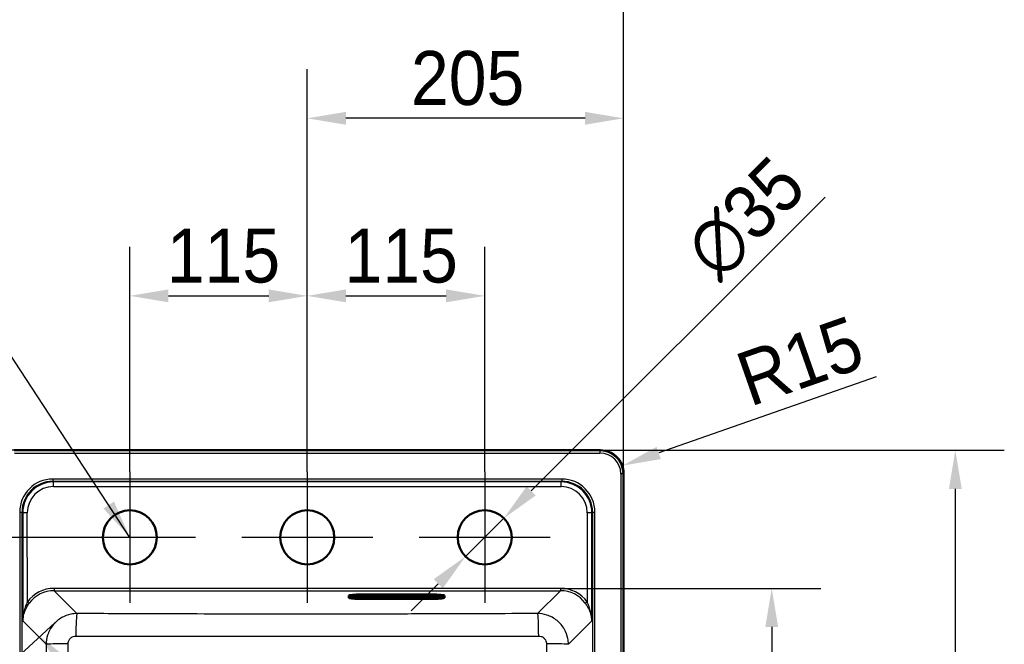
# Model space of a CAD drawing. Header units: millimetres. Extents: x 100 to 2000, y 93 to 2870.
# Tile 4 of 5: x 419 to 1057, y 1860 to 2264. Entities that reach past the tile are written whole.
import ezdxf

# ---------------------------------------------------------------- set-up
doc = ezdxf.new("R2010")
doc.units = ezdxf.units.MM
doc.header["$LTSCALE"] = 10
for name, color, linetype, lineweight in [('Center Mark(ISO)', 7, 'Continuous', 25), ('Dimensions(ISO)', 7, 'Continuous', 25), ('Sketch Geometry(ISO)', 7, 'Continuous', 50), ('Symbols(ISO)', 7, 'Continuous', 25), ('Visible Edges(ISO)', 7, 'Continuous', 50), ('Visible Tangent Edges(ISO)', 7, 'Continuous', 25)]:
    doc.layers.add(name, color=color, linetype=linetype, lineweight=lineweight)
doc.styles.add('Text_3.5mm', font='arial.ttf', dxfattribs={"width": 0.9})
doc.dimstyles.new('KS-STANDARD', dxfattribs={"dimscale": 10, "dimtxt": 3.5, "dimasz": 2.5, "dimexe": 3.175, "dimexo": 0, "dimgap": 0.8, "dimtad": 1, "dimdec": 1, "dimrnd": 1e-08, "dimtxsty": 'Text_3.5mm', "dimcen": 0.09, "dimdle": 10, "dimclrd": 7, "dimclre": 7, "dimclrt": 7, "dimadec": 0, "dimazin": 2, "dimtfac": 0.714286, "dimtdec": 4, "dimtmove": 0, "dimatfit": 3, "dimfxl": 1, "dimtolj": 1, "dimlwd": 25, "dimlwe": 25, "dimarcsym": 0})
doc.dimstyles.new('KS-STANDARD$7', dxfattribs={"dimscale": 10, "dimtxt": 3.5, "dimasz": 2.5, "dimexe": 3.175, "dimexo": 0, "dimgap": 0.8, "dimtad": 1, "dimdec": 1, "dimrnd": 1e-08, "dimtxsty": 'Text_3.5mm', "dimcen": 0.09, "dimdle": 10, "dimclrd": 7, "dimclre": 7, "dimclrt": 7, "dimadec": 0, "dimazin": 2, "dimtfac": 0.714286, "dimtdec": 4, "dimtmove": 0, "dimatfit": 3, "dimfxl": 1, "dimtolj": 1, "dimlwd": 25, "dimlwe": 25, "dimarcsym": 0})

# ---------------------------------------------------------------- blocks, each defined once
blk = doc.blocks.new('*D6')
at = {"layer": 'Defpoints', "color": 0, "linetype": 'Continuous'}
for p in [(323.83, 1985.51), (415.48, 1985.51), (490.52, 1929.09)]:
    blk.add_point(p, dxfattribs=at)
at = {"layer": 'Dimensions(ISO)', "color": 7, "linetype": 'Continuous', "lineweight": 25}
for p, q in [((323.83, 2010.51), (323.83, 2035.51)), ((415.48, 1985.51), (292.08, 1985.51)), ((323.83, 1985.51), (323.83, 1929.09)), ((490.52, 1929.09), (292.08, 1929.09)), ((323.83, 1904.09), (323.83, 1799.69))]:
    blk.add_line(p, q, dxfattribs=at)
at = {"layer": 'Dimensions(ISO)', "color": 7, "linetype": 'Continuous'}
for points in [[(319.67, 2010.51), (328, 2010.51), (323.83, 1985.51)], [(319.67, 1904.09), (328, 1904.09), (323.83, 1929.09)]]:
    blk.add_solid(points, dxfattribs=at)
at = {"layer": 'Dimensions(ISO)', "color": 7, "linetype": 'Continuous', "lineweight": 25, "insert": (297.96, 1807.69), "char_height": 35, "attachment_point": 4, "rotation": 90, "style": 'Text_3.5mm'}
blk.add_mtext('\\A1;56', dxfattribs=at)
blk = doc.blocks.new('*D7')
at = {"layer": 'Defpoints', "color": 0, "linetype": 'Continuous'}
for p in [(795.56, 1985.51), (795.56, 1475.51), (1025.53, 1475.51)]:
    blk.add_point(p, dxfattribs=at)
at = {"layer": 'Dimensions(ISO)', "color": 7, "linetype": 'Continuous', "lineweight": 25}
for p, q in [((795.56, 1985.51), (1057.28, 1985.51)), ((1025.53, 1960.51), (1025.53, 1500.51)), ((795.56, 1475.51), (1057.28, 1475.51))]:
    blk.add_line(p, q, dxfattribs=at)
at = {"layer": 'Dimensions(ISO)', "color": 7, "linetype": 'Continuous'}
for points in [[(1021.37, 1960.51), (1029.7, 1960.51), (1025.53, 1985.51)], [(1021.37, 1500.51), (1029.7, 1500.51), (1025.53, 1475.51)]]:
    blk.add_solid(points, dxfattribs=at)
at = {"layer": 'Dimensions(ISO)', "color": 7, "linetype": 'Continuous', "lineweight": 25, "insert": (987.75, 1678.59), "char_height": 35, "attachment_point": 4, "rotation": 90, "style": 'Text_3.5mm'}
blk.add_mtext('\\A1;510{\\H25.000001;\\S+2^ -0;}', dxfattribs=at)
blk = doc.blocks.new('*D8')
at = {"layer": 'Defpoints', "color": 0, "linetype": 'Continuous'}
for p in [(400.52, 2317.99), (400.52, 1970.54), (810.52, 1970.54)]:
    blk.add_point(p, dxfattribs=at)
at = {"layer": 'Dimensions(ISO)', "color": 7, "linetype": 'Continuous', "lineweight": 25}
for p, q in [((400.52, 1970.54), (400.52, 2349.74)), ((810.52, 1970.54), (810.52, 2349.74)), ((785.52, 2317.99), (425.52, 2317.99))]:
    blk.add_line(p, q, dxfattribs=at)
at = {"layer": 'Dimensions(ISO)', "color": 7, "linetype": 'Continuous'}
for points in [[(425.52, 2322.16), (425.52, 2313.83), (400.52, 2317.99)], [(785.52, 2322.16), (785.52, 2313.83), (810.52, 2317.99)]]:
    blk.add_solid(points, dxfattribs=at)
at = {"layer": 'Dimensions(ISO)', "color": 7, "linetype": 'Continuous', "lineweight": 25, "insert": (552.76, 2356), "char_height": 35, "attachment_point": 4, "style": 'Text_3.5mm'}
blk.add_mtext('\\A1;410{\\H25.000001;\\S+3^ -0;}', dxfattribs=at)
blk = doc.blocks.new('*D10')
at = {"layer": 'Defpoints', "color": 0, "linetype": 'Continuous'}
for p in [(769.64, 1896.03), (770.48, 1495.63), (906.54, 1495.63)]:
    blk.add_point(p, dxfattribs=at)
at = {"layer": 'Dimensions(ISO)', "color": 7, "linetype": 'Continuous', "lineweight": 25}
for p, q in [((769.64, 1896.03), (938.29, 1896.03)), ((906.54, 1871.03), (906.54, 1520.63)), ((770.48, 1495.63), (938.29, 1495.63))]:
    blk.add_line(p, q, dxfattribs=at)
at = {"layer": 'Dimensions(ISO)', "color": 7, "linetype": 'Continuous'}
for points in [[(902.37, 1871.03), (910.7, 1871.03), (906.54, 1896.03)], [(902.37, 1520.63), (910.7, 1520.63), (906.54, 1495.63)]]:
    blk.add_solid(points, dxfattribs=at)
at = {"layer": 'Dimensions(ISO)', "color": 7, "linetype": 'Continuous', "lineweight": 25, "insert": (880.67, 1652.85), "char_height": 35, "attachment_point": 4, "rotation": 90, "style": 'Text_3.5mm'}
blk.add_mtext('\\A1;\\fArial Narrow|b0|i0;{\\H26.6000;~}\\fArial|b0|i0;400', dxfattribs=at)
blk = doc.blocks.new('*D11')
at = {"layer": 'Defpoints', "color": 0, "linetype": 'Continuous'}
for p in [(605.52, 2085.51), (490.52, 1971.59), (605.52, 1971.59)]:
    blk.add_point(p, dxfattribs=at)
at = {"layer": 'Dimensions(ISO)', "color": 7, "linetype": 'Continuous', "lineweight": 25}
for p, q in [((490.52, 1971.59), (490.52, 2117.26)), ((605.52, 1971.59), (605.52, 2117.26)), ((515.52, 2085.51), (580.52, 2085.51))]:
    blk.add_line(p, q, dxfattribs=at)
at = {"layer": 'Dimensions(ISO)', "color": 7, "linetype": 'Continuous'}
for points in [[(515.52, 2089.67), (515.52, 2081.34), (490.52, 2085.51)], [(580.52, 2089.67), (580.52, 2081.34), (605.52, 2085.51)]]:
    blk.add_solid(points, dxfattribs=at)
at = {"layer": 'Dimensions(ISO)', "color": 7, "linetype": 'Continuous', "lineweight": 25, "insert": (514.49, 2111.38), "char_height": 35, "attachment_point": 4, "style": 'Text_3.5mm'}
blk.add_mtext('\\A1;115', dxfattribs=at)
blk = doc.blocks.new('*D12')
at = {"layer": 'Defpoints', "color": 0, "linetype": 'Continuous'}
for p in [(720.52, 2085.51), (605.52, 1971.59), (720.52, 1971.59)]:
    blk.add_point(p, dxfattribs=at)
at = {"layer": 'Dimensions(ISO)', "color": 7, "linetype": 'Continuous', "lineweight": 25}
for p, q in [((605.52, 1971.59), (605.52, 2117.26)), ((720.52, 1971.59), (720.52, 2117.26)), ((630.52, 2085.51), (695.52, 2085.51))]:
    blk.add_line(p, q, dxfattribs=at)
at = {"layer": 'Dimensions(ISO)', "color": 7, "linetype": 'Continuous'}
for points in [[(630.52, 2089.67), (630.52, 2081.34), (605.52, 2085.51)], [(695.52, 2089.67), (695.52, 2081.34), (720.52, 2085.51)]]:
    blk.add_solid(points, dxfattribs=at)
at = {"layer": 'Dimensions(ISO)', "color": 7, "linetype": 'Continuous', "lineweight": 25, "insert": (629.69, 2111.38), "char_height": 35, "attachment_point": 4, "style": 'Text_3.5mm'}
blk.add_mtext('\\A1;115', dxfattribs=at)
blk = doc.blocks.new('*D13')
at = {"layer": 'Defpoints', "color": 0, "linetype": 'Continuous'}
for p in [(442.16, 1873.87), (432.25, 1864.79), (769.43, 1516.6)]:
    blk.add_point(p, dxfattribs=at)
at = {"layer": 'Dimensions(ISO)', "color": 7, "linetype": 'Continuous', "lineweight": 25}
for p, q in [((442.16, 1873.87), (408.84, 1843.34)), ((742.64, 1525.95), (449.14, 1846.35)), ((769.43, 1516.6), (736.11, 1486.07))]:
    blk.add_line(p, q, dxfattribs=at)
at = {"layer": 'Dimensions(ISO)', "color": 7, "linetype": 'Continuous'}
for points in [[(452.21, 1849.17), (446.06, 1843.54), (432.25, 1864.79)], [(745.71, 1528.76), (739.56, 1523.14), (759.52, 1507.52)]]:
    blk.add_solid(points, dxfattribs=at)
at = {"layer": 'Dimensions(ISO)', "color": 7, "linetype": 'Continuous', "lineweight": 25, "insert": (626.96, 1690.53), "char_height": 35, "attachment_point": 4, "rotation": 312.49059, "style": 'Text_3.5mm'}
blk.add_mtext('\\A1;\\fArial Narrow|b0|i0;{\\H26.6000;~}\\fArial|b0|i0;485', dxfattribs=at)
blk = doc.blocks.new('*D15')
at = {"layer": 'Defpoints', "color": 0, "linetype": 'Continuous'}
for p in [(605.52, 2200.52), (605.52, 1971.59), (810.52, 1970.54)]:
    blk.add_point(p, dxfattribs=at)
at = {"layer": 'Dimensions(ISO)', "color": 7, "linetype": 'Continuous', "lineweight": 25}
for p, q in [((605.52, 1971.59), (605.52, 2232.27)), ((810.52, 1970.54), (810.52, 2232.27)), ((785.52, 2200.52), (630.52, 2200.52))]:
    blk.add_line(p, q, dxfattribs=at)
at = {"layer": 'Dimensions(ISO)', "color": 7, "linetype": 'Continuous'}
for points in [[(630.52, 2204.69), (630.52, 2196.35), (605.52, 2200.52)], [(785.52, 2204.69), (785.52, 2196.35), (810.52, 2200.52)]]:
    blk.add_solid(points, dxfattribs=at)
at = {"layer": 'Dimensions(ISO)', "color": 7, "linetype": 'Continuous', "lineweight": 25, "insert": (672.74, 2226.39), "char_height": 35, "attachment_point": 4, "style": 'Text_3.5mm'}
blk.add_mtext('\\A1;205', dxfattribs=at)
blk = doc.blocks.new('*D16')
at = {"layer": 'Defpoints', "color": 0, "linetype": 'Continuous'}
for p in [(732.91, 1941.45), (708.13, 1916.73)]:
    blk.add_point(p, dxfattribs=at)
at = {"layer": 'Dimensions(ISO)', "color": 7, "linetype": 'Continuous', "lineweight": 25}
for p, q in [((750.6, 1959.11), (941.23, 2149.4)), ((708.13, 1916.73), (732.91, 1941.45)), ((690.44, 1899.06), (672.75, 1881.4))]:
    blk.add_line(p, q, dxfattribs=at)
at = {"layer": 'Dimensions(ISO)', "color": 7, "linetype": 'Continuous'}
for points in [[(747.66, 1962.06), (753.54, 1956.16), (732.91, 1941.45)], [(687.5, 1902.01), (693.38, 1896.12), (708.13, 1916.73)]]:
    blk.add_solid(points, dxfattribs=at)
at = {"layer": 'Dimensions(ISO)', "color": 7, "linetype": 'Continuous', "lineweight": 25, "insert": (860.24, 2106.49), "char_height": 35, "attachment_point": 4, "rotation": 44.94806, "style": 'Text_3.5mm'}
blk.add_mtext('\\A1;∅35', dxfattribs=at)
blk = doc.blocks.new('*D17')
at = {"layer": 'Defpoints', "color": 0, "linetype": 'Continuous'}
for p in [(809.68, 1975.49), (795.57, 1970.56)]:
    blk.add_point(p, dxfattribs=at)
at = {"layer": 'Dimensions(ISO)', "color": 7, "linetype": 'Continuous', "lineweight": 25}
blk.add_line((974.14, 2032.99), (833.28, 1983.74), dxfattribs=at)
at = {"layer": 'Dimensions(ISO)', "color": 7, "linetype": 'Continuous'}
blk.add_solid([(831.91, 1987.67), (834.66, 1979.81), (809.68, 1975.49)], dxfattribs=at)
at = {"layer": 'Dimensions(ISO)', "color": 7, "linetype": 'Continuous', "lineweight": 25, "insert": (886.77, 2029.85), "char_height": 35, "attachment_point": 4, "rotation": 19.27072, "style": 'Text_3.5mm'}
blk.add_mtext('\\A1;R15', dxfattribs=at)

msp = doc.modelspace()

# ---------------------------------------------------------------- linework, layer by layer
at = {"layer": 'Center Mark(ISO)', "linetype": 'Continuous'}
for p, q in [((490.52, 1971.589), (490.52, 1886.589)), ((605.52, 1971.589), (605.52, 1886.589)), ((720.52, 1971.589), (720.52, 1886.589)), ((533.02, 1929.089), (448.02, 1929.089)), ((648.02, 1929.089), (563.02, 1929.089)), ((763.02, 1929.089), (678.02, 1929.089))]:
    msp.add_line(p, q, dxfattribs=at)
at = {"layer": 'Sketch Geometry(ISO)', "linetype": 'Continuous'}
for centre in [(490.52, 1929.089), (605.52, 1929.089), (720.52, 1929.089)]:
    msp.add_circle(centre, 17.5, dxfattribs=at)
at = {"layer": 'Sketch Geometry(ISO)'}
msp.add_arc((795.57, 1970.556), 14.95, 359.948656, 90.051344, dxfattribs=at)
at = {"layer": 'Visible Edges(ISO)'}
for p, q in [((795.557, 1985.506), (415.484, 1985.506)), ((810.52, 1490.47), (810.52, 1970.543)), ((632.42, 1891.011), (632.42, 1891.358)), ((632.42, 1891.011), (632.42, 1890.14)), ((632.979, 1889.788), (632.719, 1889.88)), ((634.42, 1890.586), (634.42, 1891.005)), ((637.17, 1891.267), (637.17, 1890.984)), ((686.42, 1892.055), (640.42, 1892.055)), ((640.42, 1891.341), (686.42, 1891.341)), ((640.42, 1889.246), (686.42, 1889.246)), ((640.67, 1890.223), (686.67, 1890.223)), ((651.67, 1890.589), (651.67, 1891.255)), ((651.67, 1891.255), (659.363, 1891.255)), ((659.363, 1890.599), (651.67, 1890.599)), ((659.363, 1890.589), (651.67, 1890.589)), ((655.163, 1891.072), (652.16, 1891.072)), ((652.16, 1891.062), (652.16, 1891.072)), ((655.163, 1891.062), (652.16, 1891.062)), ((652.16, 1891.062), (652.16, 1891.005)), ((652.16, 1891.005), (652.455, 1891.005)), ((652.455, 1890.853), (652.16, 1890.853)), ((652.16, 1890.843), (652.16, 1890.853)), ((652.455, 1890.843), (652.16, 1890.843)), ((652.16, 1890.843), (652.16, 1890.782)), ((652.16, 1890.782), (654.061, 1890.782)), ((652.455, 1891.005), (652.455, 1890.843)), ((653.775, 1890.948), (653.775, 1891.005)), ((653.775, 1891.005), (654.464, 1891.005)), ((654.406, 1890.958), (653.775, 1890.958)), ((654.406, 1890.948), (653.775, 1890.948)), ((653.775, 1890.843), (653.775, 1890.9)), ((653.775, 1890.9), (654.406, 1890.9)), ((654.061, 1890.853), (653.775, 1890.853)), ((654.061, 1890.843), (653.775, 1890.843)), ((654.061, 1890.843), (654.061, 1890.853)), ((654.061, 1890.782), (654.061, 1890.843)), ((654.406, 1890.948), (654.406, 1890.958)), ((654.406, 1890.9), (654.406, 1890.948)), ((654.464, 1891.005), (654.464, 1890.977)), ((654.464, 1890.977), (655.163, 1890.977)), ((655.163, 1891.062), (655.163, 1891.072)), ((655.163, 1890.977), (655.163, 1891.062)), ((658.061, 1891.072), (655.424, 1891.072)), ((655.424, 1891.062), (655.424, 1891.072)), ((658.061, 1891.062), (655.424, 1891.062)), ((655.424, 1891.062), (655.424, 1891.005)), ((655.424, 1891.005), (655.763, 1891.005)), ((655.763, 1890.853), (655.424, 1890.853)), ((655.424, 1890.843), (655.424, 1890.853)), ((655.763, 1890.843), (655.424, 1890.843)), ((655.424, 1890.843), (655.424, 1890.782)), ((655.424, 1890.782), (657.267, 1890.782)), ((655.763, 1891.005), (655.763, 1890.843)), ((656.975, 1891.005), (657.344, 1891.005)), ((656.975, 1890.942), (656.975, 1891.005)), ((657.344, 1890.952), (656.975, 1890.952)), ((657.344, 1890.942), (656.975, 1890.942)), ((656.975, 1890.843), (656.975, 1890.901)), ((656.975, 1890.901), (657.403, 1890.901)), ((657.267, 1890.853), (656.975, 1890.853)), ((657.267, 1890.843), (656.975, 1890.843)), ((657.267, 1890.843), (657.267, 1890.853)), ((657.267, 1890.782), (657.267, 1890.843)), ((657.403, 1890.901), (658.006, 1890.782)), ((658.006, 1890.782), (659.135, 1890.782)), ((658.84, 1890.843), (658.444, 1890.917)), ((658.84, 1890.853), (658.487, 1890.919)), ((659.135, 1890.853), (658.84, 1890.853)), ((658.84, 1890.843), (658.84, 1890.853)), ((659.135, 1890.843), (658.84, 1890.843)), ((658.935, 1890.986), (658.935, 1890.996)), ((659.135, 1890.843), (659.135, 1890.853)), ((659.135, 1890.782), (659.135, 1890.843)), ((659.363, 1891.255), (659.363, 1890.589)), ((659.824, 1890.589), (659.824, 1891.255)), ((659.824, 1891.255), (667.516, 1891.255)), ((667.516, 1890.599), (659.824, 1890.599)), ((667.516, 1890.589), (659.824, 1890.589)), ((660.273, 1890.853), (660.052, 1890.853)), ((660.052, 1890.843), (660.052, 1890.853)), ((660.273, 1890.843), (660.052, 1890.843)), ((660.052, 1890.843), (660.052, 1890.782)), ((660.052, 1890.782), (661.452, 1890.782)), ((660.819, 1891.005), (660.273, 1890.853)), ((660.855, 1891.005), (660.273, 1890.843)), ((660.273, 1890.843), (660.273, 1890.853)), ((662.953, 1891.072), (660.597, 1891.072)), ((660.597, 1891.062), (660.597, 1891.072)), ((662.953, 1891.062), (660.597, 1891.062)), ((660.597, 1891.062), (660.597, 1891.005)), ((660.597, 1891.005), (660.855, 1891.005)), ((661.153, 1890.843), (661.24, 1890.871)), ((661.452, 1890.843), (661.153, 1890.843)), ((661.452, 1890.853), (661.184, 1890.853)), ((661.24, 1890.871), (662.043, 1890.871)), ((661.378, 1890.916), (661.661, 1891.008)), ((661.92, 1890.916), (661.378, 1890.916)), ((661.892, 1890.926), (661.409, 1890.926)), ((661.452, 1890.843), (661.452, 1890.853)), ((661.452, 1890.782), (661.452, 1890.843)), ((661.661, 1891.008), (661.92, 1890.916)), ((662.092, 1890.853), (661.8, 1890.853)), ((661.8, 1890.843), (661.8, 1890.853)), ((662.12, 1890.843), (661.8, 1890.843)), ((661.8, 1890.843), (661.8, 1890.782)), ((661.8, 1890.782), (663.55, 1890.782)), ((662.043, 1890.871), (662.12, 1890.843)), ((663.261, 1890.843), (662.695, 1891.005)), ((662.695, 1891.005), (662.953, 1891.005)), ((663.261, 1890.853), (662.73, 1891.005)), ((662.953, 1891.062), (662.953, 1891.072)), ((662.953, 1891.005), (662.953, 1891.062)), ((663.55, 1890.853), (663.261, 1890.853)), ((663.261, 1890.843), (663.261, 1890.853)), ((663.55, 1890.843), (663.261, 1890.843)), ((663.55, 1890.843), (663.55, 1890.853)), ((663.55, 1890.782), (663.55, 1890.843)), ((665.261, 1891.072), (663.793, 1891.072)), ((663.793, 1891.062), (663.793, 1891.072)), ((665.261, 1891.062), (663.793, 1891.062)), ((663.793, 1891.062), (663.793, 1891.005)), ((663.793, 1891.005), (664.104, 1891.005)), ((664.104, 1890.853), (663.793, 1890.853)), ((663.793, 1890.843), (663.793, 1890.853)), ((664.104, 1890.843), (663.793, 1890.843)), ((663.793, 1890.843), (663.793, 1890.782)), ((663.793, 1890.782), (665.098, 1890.782)), ((664.104, 1891.005), (664.104, 1890.843)), ((664.836, 1890.843), (664.836, 1890.95)), ((664.836, 1890.95), (665.984, 1890.782)), ((665.098, 1890.853), (664.836, 1890.853)), ((665.098, 1890.843), (664.836, 1890.843)), ((665.098, 1890.843), (665.098, 1890.853)), ((665.098, 1890.782), (665.098, 1890.843)), ((666.267, 1890.924), (665.261, 1891.072)), ((665.261, 1891.062), (665.261, 1891.072)), ((666.267, 1890.915), (665.261, 1891.062)), ((665.984, 1890.782), (666.932, 1890.782)), ((667.289, 1891.072), (666.006, 1891.072)), ((666.006, 1891.062), (666.006, 1891.072)), ((667.289, 1891.062), (666.006, 1891.062)), ((666.006, 1891.062), (666.006, 1891.005)), ((666.006, 1891.005), (666.267, 1891.005)), ((666.267, 1891.005), (666.267, 1890.915)), ((666.932, 1891.005), (667.289, 1891.005)), ((666.932, 1890.782), (666.932, 1891.005)), ((667.289, 1891.062), (667.289, 1891.072)), ((667.289, 1891.005), (667.289, 1891.062)), ((667.516, 1891.255), (667.516, 1890.589)), ((667.978, 1890.589), (667.978, 1891.255)), ((667.978, 1891.255), (675.67, 1891.255)), ((675.67, 1890.599), (667.978, 1890.599)), ((675.67, 1890.589), (667.978, 1890.589)), ((669.981, 1891.072), (668.206, 1891.072)), ((668.206, 1891.062), (668.206, 1891.072)), ((669.981, 1891.062), (668.206, 1891.062)), ((668.206, 1891.062), (668.206, 1891.005)), ((668.206, 1891.005), (668.538, 1891.005)), ((668.538, 1890.853), (668.206, 1890.853)), ((668.206, 1890.843), (668.206, 1890.853)), ((668.538, 1890.843), (668.206, 1890.843)), ((668.206, 1890.843), (668.206, 1890.782)), ((668.206, 1890.782), (669.981, 1890.782)), ((668.538, 1891.005), (668.538, 1890.843)), ((670.313, 1891.005), (669.732, 1890.955)), ((670.427, 1891.005), (669.732, 1890.945)), ((669.732, 1890.945), (669.732, 1891.005)), ((669.732, 1891.005), (669.981, 1891.005)), ((669.732, 1890.843), (669.732, 1890.911)), ((669.732, 1890.911), (670.427, 1890.843)), ((669.981, 1890.853), (669.732, 1890.853)), ((669.981, 1890.843), (669.732, 1890.843)), ((669.981, 1891.062), (669.981, 1891.072)), ((669.981, 1891.005), (669.981, 1891.062)), ((669.981, 1890.843), (669.981, 1890.853)), ((669.981, 1890.782), (669.981, 1890.843)), ((671.726, 1891.072), (670.227, 1891.072)), ((670.227, 1891.062), (670.227, 1891.072)), ((671.726, 1891.062), (670.227, 1891.062)), ((670.227, 1891.062), (670.227, 1891.005)), ((670.227, 1891.005), (670.427, 1891.005)), ((670.325, 1890.853), (670.227, 1890.853)), ((670.227, 1890.843), (670.227, 1890.853)), ((670.427, 1890.843), (670.227, 1890.843)), ((670.227, 1890.843), (670.227, 1890.782)), ((670.227, 1890.782), (671.938, 1890.782)), ((670.77, 1890.944), (671.461, 1891.005)), ((671.726, 1890.843), (670.77, 1890.944)), ((671.726, 1890.853), (670.822, 1890.948)), ((671.461, 1891.005), (671.726, 1891.005)), ((671.726, 1891.062), (671.726, 1891.072)), ((671.726, 1891.005), (671.726, 1891.062)), ((671.938, 1890.853), (671.726, 1890.853)), ((671.726, 1890.843), (671.726, 1890.853)), ((671.938, 1890.843), (671.726, 1890.843)), ((671.938, 1890.843), (671.938, 1890.853)), ((671.938, 1890.782), (671.938, 1890.843)), ((672.529, 1890.853), (672.218, 1890.853)), ((672.218, 1890.843), (672.218, 1890.853)), ((672.529, 1890.843), (672.218, 1890.843)), ((672.218, 1890.843), (672.218, 1890.782)), ((672.218, 1890.782), (675.178, 1890.782)), ((675.181, 1891.072), (672.221, 1891.072)), ((672.221, 1891.062), (672.221, 1891.072)), ((675.181, 1891.062), (672.221, 1891.062)), ((672.221, 1891.062), (672.221, 1891.005)), ((672.221, 1891.005), (672.529, 1891.005)), ((672.529, 1891.005), (672.529, 1890.843)), ((673.79, 1890.948), (673.79, 1891.005)), ((673.79, 1891.005), (674.479, 1891.005)), ((674.421, 1890.958), (673.79, 1890.958)), ((674.421, 1890.948), (673.79, 1890.948)), ((673.79, 1890.843), (673.79, 1890.9)), ((673.79, 1890.9), (674.421, 1890.9)), ((674.479, 1890.853), (673.79, 1890.853)), ((674.479, 1890.843), (673.79, 1890.843)), ((674.421, 1890.948), (674.421, 1890.958)), ((674.421, 1890.9), (674.421, 1890.948)), ((674.479, 1891.005), (674.479, 1890.977)), ((674.479, 1890.977), (675.181, 1890.977)), ((675.178, 1890.881), (674.479, 1890.881)), ((674.479, 1890.871), (674.479, 1890.881)), ((675.178, 1890.871), (674.479, 1890.871)), ((674.479, 1890.871), (674.479, 1890.843)), ((675.178, 1890.871), (675.178, 1890.881)), ((675.178, 1890.782), (675.178, 1890.871)), ((675.181, 1891.062), (675.181, 1891.072)), ((675.181, 1890.977), (675.181, 1891.062)), ((675.67, 1891.255), (675.67, 1890.589)), ((690.17, 1890.984), (690.17, 1891.24)), ((692.42, 1891.005), (692.42, 1890.586)), ((693.861, 1889.788), (694.122, 1889.88)), ((694.42, 1891.011), (694.42, 1891.358)), ((694.42, 1890.14), (694.42, 1891.011))]:
    msp.add_line(p, q, dxfattribs=at)
for centre, major_axis, ratio, start_param, end_param in [((795.484, 1970.47), (10.658, 10.658), 0.9951458, 5.5002201, 7.0661505), ((640.42, 1891.358), (-8, 0), 0.0871557, 4.712389, 6.2831853), ((657.344, 1890.974), (0.366, 0), 0.0871557, 4.712389, 7.8539816), ((657.344, 1890.983), (0.366, 0), 0.0871557, 4.712389, 6.1264601), ((658.061, 1890.996), (0.874, 0), 0.0871557, 0, 1.5707963), ((658.061, 1890.986), (0.874, 0), 0.0871557, 5.1658096, 7.8539816), ((686.42, 1891.358), (8, 0), 0.0871557, 0, 1.5707963)]:
    msp.add_ellipse(centre, major_axis=major_axis, ratio=ratio, start_param=start_param, end_param=end_param, dxfattribs=at)
for points, knots in [([(632.719, 1889.88), (632.686, 1889.891), (632.656, 1889.903), (632.601, 1889.928), (632.576, 1889.94), (632.53, 1889.967), (632.509, 1889.982), (632.472, 1890.015), (632.455, 1890.034), (632.429, 1890.081), (632.42, 1890.11), (632.42, 1890.14)], [6.04043508, 6.04043508, 6.04043508, 6.04043508, 6.08898512, 6.08898512, 6.13753517, 6.13753517, 6.18608521, 6.18608521, 6.23463526, 6.23463526, 6.28318531, 6.28318531, 6.28318531, 6.28318531]), ([(632.979, 1889.788), (633.247, 1889.694), (633.521, 1889.64), (634.215, 1889.532), (634.625, 1889.484), (635.563, 1889.401), (636.09, 1889.365), (637.229, 1889.307), (637.84, 1889.284), (639.108, 1889.254), (639.764, 1889.246), (640.42, 1889.246)], [0.2427502, 0.2427502, 0.2427502, 0.2427502, 0.5083594, 0.5083594, 0.7739687, 0.7739687, 1.0395779, 1.0395779, 1.3051871, 1.3051871, 1.5707963, 1.5707963, 1.5707963, 1.5707963]), ([(634.13, 1890.93), (634.13, 1890.93), (634.16, 1890.942), (634.301, 1890.982), (634.458, 1891.016), (634.941, 1891.092), (635.309, 1891.135), (636.217, 1891.214), (636.77, 1891.25), (637.989, 1891.305), (638.656, 1891.324), (639.698, 1891.339), (640.059, 1891.341), (640.42, 1891.341)], [6.474844, 6.474844, 6.474844, 6.474844, 6.5826953, 6.5826953, 6.7865358, 6.7865358, 7.0683694, 7.0683694, 7.3766472, 7.3766472, 7.6908065, 7.6908065, 7.8539816, 7.8539816, 7.8539816, 7.8539816]), ([(637.17, 1890.984), (637.17, 1890.922), (637.182, 1890.86), (637.222, 1890.75), (637.25, 1890.703), (637.312, 1890.621), (637.345, 1890.59), (637.418, 1890.531), (637.455, 1890.511), (637.558, 1890.458), (637.614, 1890.441), (637.813, 1890.386), (637.969, 1890.361), (638.36, 1890.313), (638.591, 1890.292), (639.109, 1890.259), (639.397, 1890.246), (640.002, 1890.228), (640.32, 1890.223), (640.649, 1890.223), (640.66, 1890.223), (640.67, 1890.223)], [3.1415927, 3.1415927, 3.1415927, 3.1415927, 3.1727525, 3.1727525, 3.2070389, 3.2070389, 3.2499043, 3.2499043, 3.3116692, 3.3116692, 3.4454725, 3.4454725, 3.7596318, 3.7596318, 4.073791, 4.073791, 4.3879503, 4.3879503, 4.7021096, 4.7021096, 4.712389, 4.712389, 4.712389, 4.712389]), ([(686.42, 1891.341), (687.116, 1891.341), (687.811, 1891.332), (689.131, 1891.294), (689.756, 1891.267), (690.87, 1891.196), (691.359, 1891.153), (692.128, 1891.061), (692.42, 1891.01), (692.646, 1890.953), (692.689, 1890.939), (692.709, 1890.931), (692.711, 1890.93), (692.711, 1890.93)], [1.5707963, 1.5707963, 1.5707963, 1.5707963, 1.8849556, 1.8849556, 2.1991149, 2.1991149, 2.5119362, 2.5119362, 2.8106165, 2.8106165, 2.9220532, 2.9220532, 2.9499339, 2.9499339, 2.9499339, 2.9499339]), ([(686.42, 1889.246), (687.076, 1889.246), (687.733, 1889.254), (689, 1889.284), (689.612, 1889.307), (690.751, 1889.365), (691.278, 1889.401), (692.215, 1889.484), (692.625, 1889.532), (693.319, 1889.64), (693.593, 1889.694), (693.861, 1889.788)], [1.5707963, 1.5707963, 1.5707963, 1.5707963, 1.8364055, 1.8364055, 2.1020148, 2.1020148, 2.367624, 2.367624, 2.6332332, 2.6332332, 2.8988424, 2.8988424, 2.8988424, 2.8988424]), ([(686.67, 1890.223), (686.989, 1890.223), (687.308, 1890.227), (687.915, 1890.244), (688.204, 1890.257), (688.726, 1890.29), (688.959, 1890.311), (689.355, 1890.358), (689.513, 1890.383), (689.723, 1890.439), (689.787, 1890.457), (689.905, 1890.522), (689.94, 1890.544), (690.022, 1890.614), (690.072, 1890.665), (690.141, 1890.802), (690.163, 1890.871), (690.17, 1890.957), (690.17, 1890.971), (690.17, 1890.984)], [4.712389, 4.712389, 4.712389, 4.712389, 5.0265482, 5.0265482, 5.3407075, 5.3407075, 5.6548668, 5.6548668, 5.969026, 5.969026, 6.1261057, 6.1261057, 6.1818592, 6.1818592, 6.2394827, 6.2394827, 6.2764519, 6.2764519, 6.2831853, 6.2831853, 6.2831853, 6.2831853]), ([(694.42, 1890.14), (694.42, 1890.11), (694.411, 1890.081), (694.385, 1890.034), (694.368, 1890.015), (694.331, 1889.982), (694.311, 1889.967), (694.265, 1889.94), (694.24, 1889.928), (694.185, 1889.903), (694.155, 1889.891), (694.122, 1889.88)], [3.14159265, 3.14159265, 3.14159265, 3.14159265, 3.1901427, 3.1901427, 3.23869275, 3.23869275, 3.28724279, 3.28724279, 3.33579284, 3.33579284, 3.38434288, 3.38434288, 3.38434288, 3.38434288])]:
    msp.add_open_spline(points, degree=3, knots=knots, dxfattribs=at)
at = {"layer": 'Visible Tangent Edges(ISO)'}
for p, q in [((795.235, 1985.184), (415.806, 1985.184)), ((795.557, 1985.506), (795.235, 1985.184)), ((795.235, 1985.184), (795.235, 1983.688)), ((415.806, 1983.688), (795.235, 1983.688)), ((440.564, 1966.881), (440.564, 1965.387)), ((770.477, 1966.881), (440.564, 1966.881)), ((770.477, 1966.881), (770.477, 1965.387)), ((808.702, 1970.221), (808.702, 1490.792)), ((810.198, 1970.221), (808.702, 1970.221)), ((810.198, 1970.221), (810.52, 1970.543)), ((810.198, 1490.792), (810.198, 1970.221)), ((440.995, 1964.956), (440.564, 1965.387)), ((440.564, 1965.387), (770.477, 1965.387)), ((440.995, 1961.994), (440.995, 1964.956)), ((770.046, 1964.956), (440.995, 1964.956)), ((440.995, 1961.994), (770.046, 1961.994)), ((770.477, 1965.387), (770.046, 1964.956)), ((770.046, 1961.994), (770.046, 1964.956)), ((419.146, 1945.463), (420.64, 1945.463)), ((419.146, 1945.463), (419.146, 1515.55)), ((420.64, 1515.55), (420.64, 1945.463)), ((420.64, 1945.463), (421.084, 1945.019)), ((421.084, 1945.019), (421.137, 1874.966)), ((424.116, 1887.259), (424.072, 1945.045)), ((786.968, 1945.045), (786.924, 1887.259)), ((789.903, 1874.966), (789.957, 1945.019)), ((789.957, 1945.019), (790.401, 1945.463)), ((790.401, 1945.463), (791.895, 1945.463)), ((790.401, 1945.463), (790.401, 1515.55)), ((791.895, 1515.55), (791.895, 1945.463)), ((441.404, 1896.027), (441.404, 1894.546)), ((769.636, 1896.027), (441.404, 1896.027)), ((769.636, 1896.027), (769.636, 1894.546)), ((456.221, 1879.729), (441.404, 1894.546)), ((441.404, 1894.546), (769.636, 1894.546)), ((632.486, 1890.046), (632.486, 1890.918)), ((632.486, 1890.918), (632.755, 1890.82)), ((632.486, 1890.046), (632.755, 1889.949)), ((632.755, 1890.82), (632.755, 1889.949)), ((633.097, 1889.889), (633.097, 1890.76)), ((633.72, 1890.76), (633.72, 1889.889)), ((637.67, 1890.486), (637.67, 1891.289)), ((640.42, 1891.708), (640.42, 1892.055)), ((640.42, 1891.708), (640.42, 1891.609)), ((686.42, 1891.708), (640.42, 1891.708)), ((640.42, 1891.609), (686.42, 1891.609)), ((640.42, 1891.488), (640.42, 1891.609)), ((686.42, 1891.488), (640.42, 1891.488)), ((640.42, 1891.488), (640.42, 1891.398)), ((640.42, 1891.398), (686.42, 1891.398)), ((686.42, 1891.344), (640.42, 1891.344)), ((640.42, 1891.344), (640.42, 1891.341)), ((640.42, 1890.063), (640.42, 1890.224)), ((640.42, 1890.063), (640.42, 1889.305)), ((686.42, 1890.063), (640.42, 1890.063)), ((640.42, 1889.305), (686.42, 1889.305)), ((640.42, 1889.25), (640.42, 1889.246)), ((686.42, 1889.25), (640.42, 1889.25)), ((640.67, 1890.225), (640.67, 1890.223)), ((686.67, 1890.225), (640.67, 1890.225)), ((657.344, 1890.942), (657.344, 1890.952)), ((658.061, 1891.062), (658.061, 1891.072)), ((686.42, 1891.708), (686.42, 1892.055)), ((686.42, 1891.708), (686.42, 1891.609)), ((686.42, 1891.609), (686.42, 1891.488)), ((686.42, 1891.488), (686.42, 1891.398)), ((686.42, 1891.344), (686.42, 1891.341)), ((686.42, 1890.063), (686.42, 1890.223)), ((686.42, 1890.063), (686.42, 1889.305)), ((686.42, 1889.25), (686.42, 1889.246)), ((686.67, 1890.223), (686.67, 1890.225)), ((689.67, 1891.267), (689.67, 1890.486)), ((693.12, 1889.889), (693.12, 1890.76)), ((693.744, 1890.76), (693.744, 1889.889)), ((694.355, 1890.918), (694.086, 1890.82)), ((694.086, 1889.949), (694.086, 1890.82)), ((694.355, 1890.046), (694.086, 1889.949)), ((694.355, 1890.918), (694.355, 1890.046)), ((769.636, 1894.546), (754.819, 1879.729)), ((421.137, 1874.966), (436.288, 1859.815)), ((774.752, 1859.815), (789.903, 1874.966))]:
    msp.add_line(p, q, dxfattribs=at)
for centre, major_axis, ratio, start_param, end_param in [((795.169, 1970.155), (10.648, 10.648), 0.9961105, 5.5002201, 7.0661505), ((795.169, 1970.155), (9.593, 9.593), 0.9951458, 5.5002201, 7.0661505), ((440.728, 1945.299), (-15.319, 15.319), 0.9924325, 5.5015852, 7.0647854), ((770.313, 1945.299), (15.319, 15.319), 0.9924325, 5.5015852, 7.0647854), ((440.728, 1945.299), (-14.266, 14.266), 0.9913115, 5.5015852, 7.0647854), ((441.137, 1944.889), (-13.442, 14.971), 0.9940003, 5.5556535, 7.1188537), ((441.137, 1944.916), (-11.562, 12.657), 0.9916405, 5.5471582, 7.1103583), ((769.903, 1944.889), (13.442, 14.971), 0.9940003, 5.4475169, 7.0107171), ((769.903, 1944.916), (11.562, 12.657), 0.9916405, 5.4560123, 7.0192124), ((770.313, 1945.299), (14.266, 14.266), 0.9913115, 5.5015852, 7.0647854), ((424.072, 1945.019), (-3, -0.002), 0.0087265, 4.7123823, 6.1959155), ((786.968, 1945.019), (3, -0.002), 0.0087265, 0.0872698, 1.570803), ((441.585, 1874.429), (-14.622, 16.008), 0.9916405, 5.5471582, 6.4819069), ((769.456, 1874.429), (14.622, 16.008), 0.9916405, 6.0844637, 7.0192124), ((441.585, 1874.442), (-13.658, 14.872), 0.9904642, 5.5445006, 6.4792493), ((640.42, 1891.011), (-8, 0), 0.0871557, 4.712389, 6.2831853), ((632.52, 1891.011), (-0.1, 0), 0.9961947, 0, 1.2217305), ((632.52, 1890.14), (-0.1, 0), 0.9961947, 0, 1.2217305), ((640.42, 1890.918), (-7.934, 0), 0.0871557, 4.712389, 6.2831853), ((640.42, 1890.046), (-7.934, 0), 0.0871557, 0, 0.2427502), ((640.42, 1890.82), (-7.666, 0), 0.0871557, 4.712389, 6.2831853), ((633.097, 1891.756), (-1, 0), 0.9961947, 1.2217305, 1.5707963), ((633.097, 1890.885), (1, 0), 0.9961947, 4.3633231, 4.712389), ((640.42, 1889.949), (-7.666, 0), 0.0871557, 0, 0.2427502), ((640.42, 1890.76), (-7.324, 0), 0.0871557, 4.712389, 6.2831853), ((640.42, 1889.889), (-7.324, 0), 0.0871557, 0, 1.5707963), ((640.42, 1890.76), (-6.7, 0), 0.0871557, 4.712389, 6.2831853), ((633.72, 1891.457), (-0.7, 0), 0.9961947, 1.5707963, 2.3376384), ((633.72, 1890.586), (0.7, 0), 0.9961947, 4.712389, 6.2831853), ((640.42, 1889.889), (-6.7, 0), 0.0871557, 0, 1.5707963), ((640.42, 1890.586), (-6, 0), 0.0871557, 0, 1.5707963), ((637.67, 1890.984), (-0.5, 0), 0.9961947, 0, 1.5707963), ((640.67, 1890.486), (-3, 0), 0.0871557, 0, 1.5707963), ((686.42, 1891.011), (8, 0), 0.0871557, 0, 1.5707963), ((686.42, 1890.918), (7.934, 0), 0.0871557, 0, 1.5707963), ((686.42, 1890.82), (7.666, 0), 0.0871557, 0, 1.5707963), ((686.42, 1890.76), (7.324, 0), 0.0871557, 0, 1.5707963), ((686.42, 1890.76), (6.7, 0), 0.0871557, 0, 1.5707963), ((686.42, 1890.586), (6, 0), 0.0871557, 4.712389, 6.2831853), ((686.42, 1889.889), (7.324, 0), 0.0871557, 4.712389, 6.2831853), ((686.42, 1889.889), (6.7, 0), 0.0871557, 4.712389, 6.2831853), ((686.67, 1890.486), (3, 0), 0.0871557, 4.712389, 6.2831853), ((689.67, 1890.984), (0.5, 0), 0.9961947, 4.712389, 6.2831853), ((693.12, 1890.586), (-0.7, 0), 0.9961947, 0, 1.5707963), ((693.12, 1891.457), (-0.7, 0), 0.9961947, 0.8039542, 1.5707963), ((693.744, 1891.756), (1, 0), 0.9961947, 4.712389, 5.0614548), ((693.744, 1890.885), (-1, 0), 0.9961947, 1.5707963, 1.9198622), ((686.42, 1889.949), (7.666, 0), 0.0871557, 6.0404351, 6.2831853), ((686.42, 1890.046), (7.934, 0), 0.0871557, 6.0404351, 6.2831853), ((694.32, 1891.011), (0.0939, 0.0343), 0.9970837, 4.712389, 5.9341195), ((694.32, 1890.14), (0.0939, 0.0343), 0.9970837, 4.712389, 5.9341195), ((769.456, 1874.442), (13.658, 14.872), 0.9904642, 6.0871213, 7.02187), ((424.116, 1887.272), (1.212, -0.884), 0.0070501, 4.7175319, 6.1615283), ((786.924, 1887.272), (-1.212, -0.884), 0.0070501, 0.121657, 1.5656534), ((456.221, 1864.787), (0.06, 15), 0.045511, 0.0873572, 1.5449248), ((754.819, 1864.787), (-0.06, 15), 0.045511, 4.7382606, 6.1958281), ((451.231, 1859.815), (-15, -0.032), 0.0243834, 4.7587281, 6.1958928), ((759.81, 1859.815), (15, -0.032), 0.0243834, 0.0872925, 1.5244572)]:
    msp.add_ellipse(centre, major_axis=major_axis, ratio=ratio, start_param=start_param, end_param=end_param, dxfattribs=at)
for points, knots in [([(424.116, 1887.259), (423.682, 1886.364), (423.282, 1885.424), (422.77, 1884.013), (422.617, 1883.557), (422.149, 1882.044), (421.881, 1880.966), (421.36, 1878.254), (421.181, 1876.608), (421.137, 1874.966)], [-1.3929243, -1.3929243, -1.3929243, -1.3929243, -1.0607445, -1.0607445, -0.9044154, -0.9044154, -0.5422803, -0.5422803, 0.0018412, 0.0018412, 0.0018412, 0.0018412]), ([(421.137, 1874.966), (421.203, 1876.491), (421.456, 1878.022), (422.19, 1880.542), (422.567, 1881.544), (423.222, 1882.95), (423.436, 1883.374), (424.154, 1884.686), (424.712, 1885.561), (425.319, 1886.393)], [-0.0018412, -0.0018412, -0.0018412, -0.0018412, 0.5422803, 0.5422803, 0.9044154, 0.9044154, 1.0607445, 1.0607445, 1.3929243, 1.3929243, 1.3929243, 1.3929243]), ([(785.722, 1886.393), (786.168, 1885.781), (786.588, 1885.147), (787.589, 1883.462), (788.109, 1882.4), (788.853, 1880.509), (789.119, 1879.684), (789.655, 1877.569), (789.847, 1876.264), (789.903, 1874.966)], [0, 0, 0, 0, 0.2442572, 0.2442572, 0.6350688, 0.6350688, 0.9316401, 0.9316401, 1.3947655, 1.3947655, 1.3947655, 1.3947655]), ([(789.903, 1874.966), (789.866, 1876.363), (789.73, 1877.768), (789.35, 1880.043), (789.162, 1880.931), (788.631, 1882.965), (788.26, 1884.107), (787.545, 1885.919), (787.244, 1886.601), (786.924, 1887.259)], [-1.3947655, -1.3947655, -1.3947655, -1.3947655, -0.9316401, -0.9316401, -0.6350688, -0.6350688, -0.2442572, -0.2442572, 0, 0, 0, 0]), ([(456.221, 1879.729), (454.925, 1879.723), (453.627, 1879.591), (450.311, 1878.921), (448.331, 1878.186), (444.324, 1875.935), (442.369, 1874.291), (439.175, 1870.368), (437.948, 1868.082), (436.603, 1863.764), (436.298, 1861.787), (436.288, 1859.815)], [0, 0, 0, 0, 0.09817826, 0.09817826, 0.25526348, 0.25526348, 0.44351786, 0.44351786, 0.63468824, 0.63468824, 0.78376642, 0.78376642, 0.78376642, 0.78376642]), ([(754.819, 1879.729), (732.415, 1879.64), (710.008, 1879.555), (674.622, 1879.442), (661.646, 1879.406), (634.288, 1879.349), (619.904, 1879.331), (581.726, 1879.331), (557.934, 1879.38), (515.919, 1879.504), (497.691, 1879.57), (471.716, 1879.668), (463.969, 1879.699), (456.221, 1879.729)], [-29.8763898, -29.8763898, -29.8763898, -29.8763898, -23.1480032, -23.1480032, -19.2534124, -19.2534124, -14.9381949, -14.9381949, -7.7997524, -7.7997524, -2.3266621, -2.3266621, 0, 0, 0, 0]), ([(774.752, 1859.815), (774.746, 1861.104), (774.614, 1862.396), (773.948, 1865.693), (773.22, 1867.663), (770.991, 1871.646), (769.366, 1873.59), (765.481, 1876.784), (763.211, 1878.017), (758.865, 1879.402), (756.84, 1879.72), (754.819, 1879.729)], [0, 0, 0, 0, 0.09746036, 0.09746036, 0.25339695, 0.25339695, 0.440091, 0.440091, 0.63073907, 0.63073907, 0.78376649, 0.78376649, 0.78376649, 0.78376649]), ([(450.535, 1860.179), (450.535, 1860.677), (450.61, 1861.176), (450.943, 1862.265), (451.25, 1862.841), (452.051, 1863.826), (452.542, 1864.239), (453.55, 1864.801), (454.049, 1864.983), (454.885, 1865.147), (455.213, 1865.178), (455.54, 1865.177)], [-0.78376642, -0.78376642, -0.78376642, -0.78376642, -0.63468824, -0.63468824, -0.44351786, -0.44351786, -0.25526348, -0.25526348, -0.09817826, -0.09817826, 0, 0, 0, 0]), ([(455.54, 1865.177), (463.296, 1865.162), (471.054, 1865.148), (497.071, 1865.111), (515.34, 1865.101), (557.529, 1865.122), (581.506, 1865.173), (620.037, 1865.173), (634.548, 1865.154), (662.085, 1865.12), (675.121, 1865.108), (710.629, 1865.104), (733.071, 1865.132), (755.5, 1865.177)], [0, 0, 0, 0, 2.3266621, 2.3266621, 7.7997524, 7.7997524, 14.9381949, 14.9381949, 19.2534124, 19.2534124, 23.1480032, 23.1480032, 29.8763898, 29.8763898, 29.8763898, 29.8763898]), ([(755.5, 1865.177), (756.011, 1865.178), (756.521, 1865.101), (757.617, 1864.759), (758.188, 1864.451), (759.164, 1863.651), (759.572, 1863.162), (760.129, 1862.159), (760.31, 1861.663), (760.474, 1860.831), (760.505, 1860.504), (760.505, 1860.179)], [-0.78376649, -0.78376649, -0.78376649, -0.78376649, -0.63073907, -0.63073907, -0.440091, -0.440091, -0.25339695, -0.25339695, -0.09746036, -0.09746036, 0, 0, 0, 0]), ([(436.288, 1859.815), (436.335, 1837.675), (436.367, 1815.53), (436.386, 1770.605), (436.372, 1747.826), (436.322, 1715.095), (436.303, 1705.14), (436.21, 1662.712), (436.108, 1630.248), (435.916, 1575.41), (435.832, 1553.031), (435.744, 1530.654)], [-32.9296957, -32.9296957, -32.9296957, -32.9296957, -26.2856617, -26.2856617, -19.4521843, -19.4521843, -16.4648478, -16.4648478, -6.7198114, -6.7198114, 0, 0, 0, 0]), ([(450.272, 1529.988), (450.332, 1552.382), (450.386, 1574.782), (450.489, 1629.696), (450.524, 1662.225), (450.538, 1704.799), (450.539, 1714.793), (450.54, 1747.664), (450.537, 1770.563), (450.539, 1815.713), (450.542, 1837.96), (450.535, 1860.179)], [0, 0, 0, 0, 6.7198114, 6.7198114, 16.4648478, 16.4648478, 19.4521843, 19.4521843, 26.2856617, 26.2856617, 32.9296957, 32.9296957, 32.9296957, 32.9296957]), ([(760.505, 1860.179), (760.497, 1832.191), (760.503, 1804.156), (760.503, 1748.994), (760.497, 1721.88), (760.512, 1676.682), (760.525, 1658.571), (760.59, 1603.607), (760.669, 1566.79), (760.769, 1529.988)], [0, 0, 0, 0, 8.3691276, 8.3691276, 16.4648497, 16.4648497, 21.8863547, 21.8863547, 32.9296994, 32.9296994, 32.9296994, 32.9296994])]:
    msp.add_open_spline(points, degree=3, knots=knots, dxfattribs=at)

# ---------------------------------------------------------------- dimensions: what is measured, and where the dimension line sits
at = {"layer": 'Dimensions(ISO)', "color": 7, "linetype": 'Continuous', "lineweight": 25}
for base, p2, override, picture, middle in [((400.52, 2317.993), (400.52, 1970.543), {"dimgap": 0.8, "dimdec": 1, "dimtol": 1, "dimlim": 0, "dimtp": 3, "dimtm": 1e-09, "dimtdec": 4, "dimtofl": 0, "dimatfit": 1}, '*D8', (605.52, 2317.993)), ((605.52, 2200.519), (605.52, 1971.589), {"dimgap": 0.8, "dimdec": 1, "dimtol": 0, "dimlim": 0, "dimtp": 0, "dimtm": 0, "dimtdec": 4, "dimtofl": 0, "dimatfit": 1}, '*D15', (707.92, 2200.519))]:
    dim = msp.add_linear_dim(base=base, p1=(810.52, 1970.543), p2=p2, dimstyle='KS-STANDARD', override=override, dxfattribs=at)
    dim.commit()
    dim.dimension.update_dxf_attribs({"geometry": picture, "text_midpoint": middle, "dimtype": 160})
dim = msp.add_diameter_dim_2p(p1=(708.135, 1916.726), p2=(732.906, 1941.452), dimstyle='KS-STANDARD', override={"dimgap": 0.8, "dimdec": 1, "dimlfac": 1, "dimtol": 0, "dimlim": 0, "dimtp": 0, "dimtm": 0, "dimtdec": 4, "dimatfit": 2}, dxfattribs=at)
dim.commit()
dim.dimension.update_dxf_attribs({"geometry": '*D16', "text_midpoint": (907.391, 2115.621), "dimtype": 163})
for base, p1, p2, angle, override, picture, middle in [((605.52, 2085.506), (490.52, 1971.589), (605.52, 1971.589), 180, {"dimgap": 0.8, "dimdec": 1, "dimtol": 0, "dimlim": 0, "dimtp": 0, "dimtm": 0, "dimtdec": 4, "dimtofl": 0, "dimatfit": 1}, '*D11', (547.92, 2085.506)), ((720.52, 2085.506), (605.52, 1971.589), (720.52, 1971.589), 180, {"dimgap": 0.8, "dimdec": 1, "dimtol": 0, "dimlim": 0, "dimtp": 0, "dimtm": 0, "dimtdec": 4, "dimtofl": 0, "dimatfit": 1}, '*D12', (663.12, 2085.506)), ((323.834, 1985.506), (490.52, 1929.089), (415.484, 1985.506), 90, {"dimgap": 0.8, "dimdec": 0, "dimtol": 0, "dimlim": 0, "dimtp": 0, "dimtm": 0, "dimtdec": 0, "dimtofl": 1, "dimatfit": 1}, '*D6', (323.834, 1830.242)), ((1025.533, 1475.506), (795.557, 1985.506), (795.557, 1475.506), 90, {"dimgap": 0.8, "dimdec": 1, "dimtol": 1, "dimlim": 0, "dimtp": 2, "dimtm": 1e-09, "dimtdec": 4, "dimtofl": 0, "dimatfit": 1}, '*D7', (1025.533, 1730.606))]:
    dim = msp.add_linear_dim(base=base, p1=p1, p2=p2, angle=angle, dimstyle='KS-STANDARD', override=override, dxfattribs=at)
    dim.commit()
    dim.dimension.update_dxf_attribs({"geometry": picture, "text_midpoint": middle, "dimtype": 160})
dim = msp.add_radius_dim(center=(795.57, 1970.556), mpoint=(809.683, 1975.49), dimstyle='KS-STANDARD', override={"dimgap": 0.8, "dimdec": 1, "dimlfac": 1, "dimcen": 0, "dimtol": 0, "dimlim": 0, "dimtp": 0, "dimtm": 0, "dimtdec": 4, "dimtofl": 0}, dxfattribs=at)
dim.commit()
dim.dimension.update_dxf_attribs({"geometry": '*D17', "text_midpoint": (930.948, 2017.887), "dimtype": 164})
for base, p1, p2, angle, picture, middle in [((906.536, 1495.626), (769.636, 1896.027), (770.477, 1495.626), 90, '*D10', (906.536, 1695.927)), ((432.25, 1864.788), (769.435, 1516.595), (442.162, 1873.868), 312.490587, '*D13', (637.101, 1641.159))]:
    dim = msp.add_linear_dim(base=base, p1=p1, p2=p2, angle=angle, text='\\fArial Narrow|b0|i0;{\\H26.6000;~}\\fArial|b0|i0;<>', dimstyle='KS-STANDARD', override={"dimgap": 0.8, "dimdec": 0, "dimtol": 0, "dimlim": 0, "dimtp": 0, "dimtm": 0, "dimtdec": 0, "dimtofl": 0, "dimatfit": 1}, dxfattribs=at)
    dim.commit()
    dim.dimension.update_dxf_attribs({"geometry": picture, "text_midpoint": middle, "dimtype": 160})

# ---------------------------------------------------------------- leaders
at = {"layer": 'Symbols(ISO)', "color": 7, "linetype": 'Continuous', "lineweight": 25, "annotation_type": 0, "has_hookline": 1, "hookline_direction": 1, "text_width": 174.926}
msp.add_leader([(490.52, 1929.089), (376.759, 2102.459), (351.759, 2102.459)], dimstyle='KS-STANDARD$7', override={"dimgap": 0, "dimtad": 1}, dxfattribs=at)

doc.saveas('drawing.dxf')
